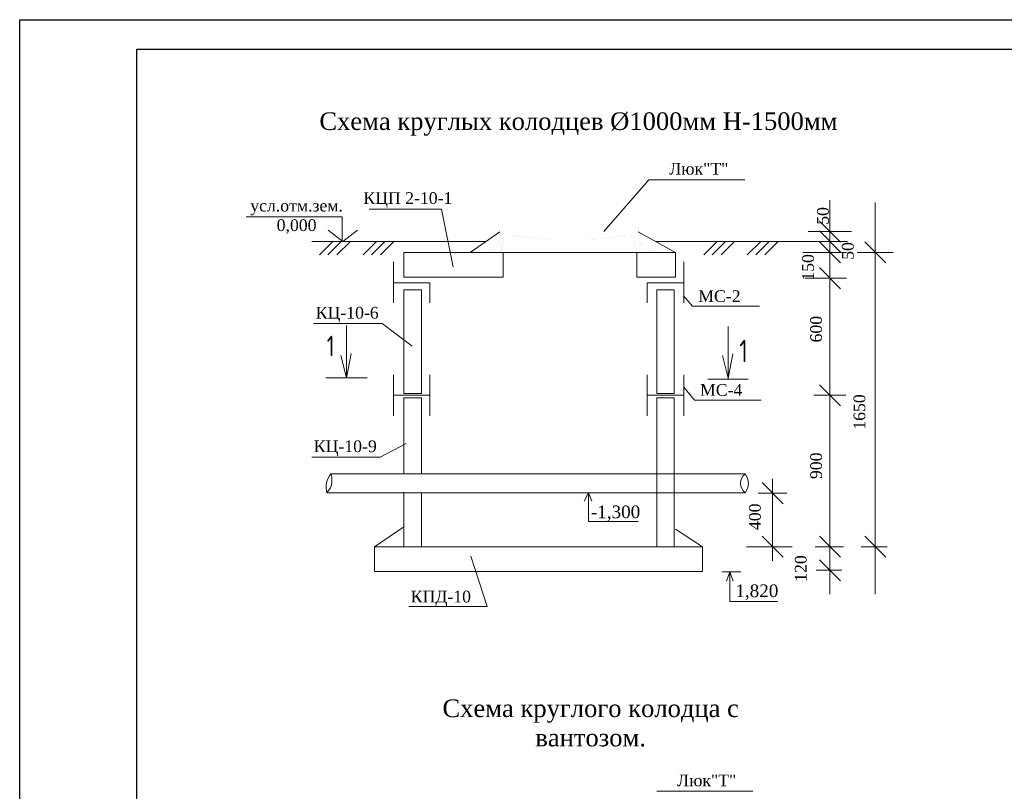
# Model space of a CAD drawing. Extents: x 0 to 361260, y 0 to 4201817.
# Tile 4 of 256: x 360150 to 360317, y 4193674 to 4193806. Entities that reach past the tile are written whole.
import ezdxf
from ezdxf.enums import TextEntityAlignment as Align

# ---------------------------------------------------------------- set-up
doc = ezdxf.new("R2010")
doc.units = 0
doc.header["$LTSCALE"] = 0.5
doc.header["$MEASUREMENT"] = 0
doc.layers.add('НВК-сервис', color=7, linetype='Continuous')
doc.layers.add('НВК_сервис', color=7, linetype='Continuous')
doc.styles.add('LYUDA', font='romans.shx', dxfattribs={"oblique": 15, "height": 3})
doc.styles.add('STANDART', font='romans.shx', dxfattribs={"width": 0.8, "height": 300})

msp = doc.modelspace()

# ---------------------------------------------------------------- linework, layer by layer
at = {"layer": 'НВК-сервис', "color": 0, "lineweight": 20}
msp.add_line((360258.227, 4193674.402), (360274.604, 4193674.402), dxfattribs=at)
at = {"layer": 'НВК_сервис', "color": 0, "linetype": 'ByBlock'}
for p, q in [((360149.526, 4193806.04), (360569.526, 4193806.04)), ((360149.526, 4193509.04), (360149.526, 4193806.04)), ((360169.526, 4193801.04), (360564.526, 4193801.04)), ((360169.526, 4193514.04), (360169.526, 4193801.04))]:
    msp.add_line(p, q, dxfattribs=at)
at = {"layer": 'НВК_сервис', "color": 0, "lineweight": 20}
for p, q in [((360249.186, 4193769.913), (360256.86, 4193778.743)), ((360256.879, 4193778.744), (360273.256, 4193778.744)), ((360287.75, 4193775.273), (360287.75, 4193708.062)), ((360209.141, 4193773.72), (360221.508, 4193773.72)), ((360223.45, 4193763.828), (360221.508, 4193773.72)), ((360295.478, 4193774.845), (360295.478, 4193708.062)), ((360204.511, 4193772.397), (360204.511, 4193768.197)), ((360285.95, 4193771.689), (360289.55, 4193768.089)), ((360204.651, 4193768.197), (360202.131, 4193770.157)), ((360204.651, 4193768.197), (360207.171, 4193770.157)), ((360231.443, 4193769.844), (360226.399, 4193766.339)), ((360255.057, 4193769.844), (360261.399, 4193766.339)), ((360284.05, 4193769.889), (360291.45, 4193769.889)), ((360285.95, 4193769.997), (360289.55, 4193766.397)), ((360229.073, 4193768.197), (360199.39, 4193768.197)), ((360200.657, 4193765.917), (360202.937, 4193768.197)), ((360202.097, 4193765.917), (360204.377, 4193768.197)), ((360203.657, 4193765.917), (360205.937, 4193768.197)), ((360208.097, 4193765.917), (360210.377, 4193768.197)), ((360209.537, 4193765.917), (360211.817, 4193768.197)), ((360211.097, 4193765.917), (360213.377, 4193768.197)), ((360290.75, 4193768.197), (360258.037, 4193768.197)), ((360266.216, 4193765.917), (360268.496, 4193768.197)), ((360267.656, 4193765.917), (360269.936, 4193768.197)), ((360269.216, 4193765.917), (360271.496, 4193768.197)), ((360273.656, 4193765.917), (360275.936, 4193768.197)), ((360275.096, 4193765.917), (360277.376, 4193768.197)), ((360276.656, 4193765.917), (360278.936, 4193768.197)), ((360285.95, 4193768.139), (360289.55, 4193764.539)), ((360293.678, 4193768.139), (360297.278, 4193764.539)), ((360215.078, 4193762.139), (360215.078, 4193766.339)), ((360215.078, 4193766.339), (360261.399, 4193766.339)), ((360231.999, 4193766.339), (360231.999, 4193762.139)), ((360254.799, 4193766.339), (360254.799, 4193762.139)), ((360261.399, 4193766.339), (360261.399, 4193762.139)), ((360283.15, 4193766.339), (360290.55, 4193766.339)), ((360292.393, 4193766.339), (360298.563, 4193766.339)), ((360213.278, 4193764.739), (360213.278, 4193757.739)), ((360262.799, 4193764.739), (360262.799, 4193757.739)), ((360285.95, 4193763.739), (360289.55, 4193760.139)), ((360231.999, 4193762.139), (360215.078, 4193762.139)), ((360261.399, 4193762.139), (360254.799, 4193762.139)), ((360283.55, 4193761.939), (360290.55, 4193761.939)), ((360213.278, 4193761.139), (360219.478, 4193761.139)), ((360213.278, 4193761.139), (360219.478, 4193761.139)), ((360219.478, 4193761.139), (360219.478, 4193757.739)), ((360256.599, 4193761.139), (360262.799, 4193761.139)), ((360256.599, 4193761.139), (360262.799, 4193761.139)), ((360256.599, 4193761.139), (360256.599, 4193757.739)), ((360215.078, 4193759.939), (360218.078, 4193759.939)), ((360215.078, 4193759.939), (360215.078, 4193744.318)), ((360218.078, 4193759.939), (360218.078, 4193744.318)), ((360258.199, 4193759.939), (360258.199, 4193745.519)), ((360258.199, 4193759.939), (360261.199, 4193759.939)), ((360261.199, 4193759.939), (360261.199, 4193745.519)), ((360262.785, 4193758.942), (360264.32, 4193757.139)), ((360264.32, 4193757.139), (360275.72, 4193757.139)), ((360218.078, 4193756.518), (360218.078, 4193742.283)), ((360211.339, 4193754.204), (360199.674, 4193754.204)), ((360205.29, 4193753.883), (360205.29, 4193747.803)), ((360211.339, 4193754.204), (360216.478, 4193750.318)), ((360270.386, 4193753.683), (360270.386, 4193747.603)), ((360215.078, 4193750.918), (360215.078, 4193742.286)), ((360204.33, 4193748.763), (360205.29, 4193744.923)), ((360205.29, 4193744.923), (360206.09, 4193749.083)), ((360269.426, 4193748.723), (360270.386, 4193744.883)), ((360270.386, 4193744.883), (360271.186, 4193749.043)), ((360205.29, 4193747.803), (360205.29, 4193744.923)), ((360270.386, 4193747.603), (360270.386, 4193744.723)), ((360213.278, 4193745.461), (360213.278, 4193738.461)), ((360219.478, 4193745.461), (360219.478, 4193738.461)), ((360256.599, 4193745.461), (360256.599, 4193738.461)), ((360258.199, 4193745.519), (360258.199, 4193742.275)), ((360261.199, 4193745.519), (360261.199, 4193742.272)), ((360262.799, 4193745.461), (360262.799, 4193738.461)), ((360201.77, 4193744.923), (360208.81, 4193744.923)), ((360273.826, 4193744.723), (360266.946, 4193744.723)), ((360285.95, 4193743.761), (360289.55, 4193740.161)), ((360213.278, 4193741.961), (360219.478, 4193741.961)), ((360215.078, 4193742.292), (360218.078, 4193742.292)), ((360256.599, 4193741.961), (360262.799, 4193741.961)), ((360258.199, 4193742.292), (360261.199, 4193742.292)), ((360262.815, 4193743.326), (360264.654, 4193741.126)), ((360215.078, 4193741.575), (360215.078, 4193734.718)), ((360215.078, 4193741.557), (360218.078, 4193741.557)), ((360218.078, 4193741.572), (360218.078, 4193734.718)), ((360258.199, 4193741.567), (360258.199, 4193727.995)), ((360258.199, 4193741.557), (360261.199, 4193741.557)), ((360261.199, 4193741.567), (360261.199, 4193727.995)), ((360264.622, 4193741.13), (360276.022, 4193741.13)), ((360218.078, 4193738.859), (360218.078, 4193728.55)), ((360215.078, 4193737.722), (360215.078, 4193728.55)), ((360211.015, 4193731.42), (360215.455, 4193733.756)), ((360211.015, 4193731.42), (360199.349, 4193731.42)), ((360202.625, 4193728.55), (360224.813, 4193728.55)), ((360221.011, 4193728.55), (360240.358, 4193728.55)), ((360236.596, 4193728.55), (360239.872, 4193728.55)), ((360240.358, 4193728.55), (360244.577, 4193728.55)), ((360242.404, 4193728.55), (360273.283, 4193728.55)), ((360258.199, 4193727.995), (360258.199, 4193716.118)), ((360261.199, 4193727.995), (360261.199, 4193716.118)), ((360276.162, 4193727.07), (360279.762, 4193723.47)), ((360277.962, 4193727.691), (360277.962, 4193713.718)), ((360202.56, 4193726.167), (360201.925, 4193725.33)), ((360201.925, 4193725.33), (360224.813, 4193725.33)), ((360215.078, 4193725.438), (360215.078, 4193716.118)), ((360218.078, 4193725.33), (360218.078, 4193716.118)), ((360218.078, 4193725.33), (360218.078, 4193723.33)), ((360221.011, 4193725.33), (360244.577, 4193725.33)), ((360237.796, 4193725.33), (360242.362, 4193725.33)), ((360242.362, 4193725.33), (360244.577, 4193725.33)), ((360244.577, 4193725.33), (360273.283, 4193725.33)), ((360275.534, 4193725.27), (360280.39, 4193725.27)), ((360210.078, 4193716.118), (360215.078, 4193719.518)), ((360265.999, 4193716.118), (360261.399, 4193719.118)), ((360276.162, 4193717.918), (360279.762, 4193714.318)), ((360285.95, 4193717.918), (360289.55, 4193714.318)), ((360293.678, 4193717.918), (360297.278, 4193714.318)), ((360210.078, 4193716.118), (360265.999, 4193716.118)), ((360210.078, 4193711.918), (360210.078, 4193716.118)), ((360265.999, 4193716.118), (360265.999, 4193711.918)), ((360273.544, 4193716.118), (360281.297, 4193716.118)), ((360274.252, 4193716.118), (360281.272, 4193716.118)), ((360285.225, 4193716.118), (360290.051, 4193716.118)), ((360226.478, 4193714.518), (360229.278, 4193705.918)), ((360285.95, 4193713.918), (360289.55, 4193710.318)), ((360265.999, 4193711.918), (360210.078, 4193711.918)), ((360215.906, 4193705.918), (360229.278, 4193705.918))]:
    msp.add_line(p, q, dxfattribs=at)
at = {"layer": 'НВК_сервис', "color": 0, "lineweight": 20, "ltscale": 2}
for p, q in [((360204.511, 4193772.397), (360188.158, 4193772.397)), ((360231.714, 4193766.339), (360255.198, 4193766.339)), ((360245.015, 4193716.124), (360236.053, 4193716.124))]:
    msp.add_line(p, q, dxfattribs=at)
at = {"layer": 'НВК_сервис', "lineweight": 20}
msp.add_line((360285.025, 4193741.961), (360290.475, 4193741.961), dxfattribs=at)
at = {"layer": 'НВК_сервис', "linetype": 'Continuous', "lineweight": 20}
for p, q in [((360246.568, 4193725.317), (360245.848, 4193723.877)), ((360246.568, 4193725.317), (360246.568, 4193720.421)), ((360246.568, 4193725.317), (360247.144, 4193723.877)), ((360246.568, 4193720.421), (360255.02, 4193720.421)), ((360293.103, 4193716.118), (360297.503, 4193716.118)), ((360269.382, 4193711.847), (360272.55, 4193711.847)), ((360270.678, 4193711.847), (360270.102, 4193710.263)), ((360270.678, 4193711.847), (360270.678, 4193706.807)), ((360270.678, 4193711.847), (360271.254, 4193710.263)), ((360285.375, 4193712.118), (360289.775, 4193712.118)), ((360270.678, 4193706.807), (360278.886, 4193706.807))]:
    msp.add_line(p, q, dxfattribs=at)
at = {"layer": 'НВК_сервис', "color": 0, "lineweight": 20, "const_width": 0.0071}
for points in [[(360243.25, 4193766.339), (360229.584, 4193766.339), (360229.584, 4193766.552, -0.4142136), (360229.939, 4193766.907), (360230.673, 4193766.907, 0.3695011), (360231.024, 4193767.207), (360231.443, 4193769.889), (360243.25, 4193769.889)], [(360243.25, 4193766.339), (360256.916, 4193766.339), (360256.916, 4193766.552, 0.4142136), (360256.561, 4193766.907), (360255.827, 4193766.907, -0.3695011), (360255.476, 4193767.207), (360255.057, 4193769.889), (360243.25, 4193769.889)]]:
    msp.add_lwpolyline(points, format="xyb", dxfattribs=at)
at = {"layer": 'НВК_сервис', "color": 0, "lineweight": 20}
for points in [[(360231.714, 4193766.339, 0.0071, 0.0071, 0), (360232.047, 4193768.553, 0.0071, 0.0071, -0.3711057), (360232.398, 4193768.856, 0.0071, 0.0071, 0), (360236.738, 4193768.856, 0, 0, 0)], [(360232.246, 4193769.179, 0.0071, 0.0071, 0), (360232.53, 4193769.179, 0.0071, 0.0071, 0), (360232.53, 4193769.179, 0.0071, 0.0071, -0.4142136), (360232.601, 4193769.25, 0.0071, 0.0071, 0), (360239.492, 4193769.25, 0.0071, 0, -0.4142136), (360239.669, 4193769.072, 0, 0, 0), (360239.771, 4193768.469, 0, 0, 0)], [(360240.339, 4193768.469, 0, 0, 0), (360240.446, 4193769.072, 0, 0.0071, -0.4142136), (360240.624, 4193769.25, 0.0071, 0.0071, 0), (360243.25, 4193769.25, 0, 0, 0)], [(360246.161, 4193768.469, 0, 0, 0), (360246.054, 4193769.072, 0, 0.0071, 0.4142136), (360245.876, 4193769.25, 0.0071, 0.0071, 0), (360243.25, 4193769.25, 0, 0, 0)], [(360254.254, 4193769.179, 0.0071, 0.0071, 0), (360253.97, 4193769.179, 0.0071, 0.0071, 0), (360253.97, 4193769.179, 0.0071, 0.0071, 0.4142136), (360253.899, 4193769.25, 0.0071, 0.0071, 0), (360247.009, 4193769.25, 0.0071, 0, 0.4142136), (360246.831, 4193769.072, 0, 0, 0), (360246.729, 4193768.469, 0, 0, 0)], [(360254.786, 4193766.339, 0.0071, 0.0071, 0), (360254.453, 4193768.553, 0.0071, 0.0071, 0.3711057), (360254.102, 4193768.856, 0.0071, 0.0071, 0), (360249.762, 4193768.856, 0, 0, 0)]]:
    msp.add_lwpolyline(points, format="xyseb", dxfattribs=at)
at = {"layer": 'НВК_сервис', "color": 0, "lineweight": 20, "const_width": 0.0071}
for points in [[(360232.011, 4193769.889), (360232.011, 4193769.14)], [(360232.011, 4193769.14), (360234.509, 4193769.14)], [(360232.246, 4193769.179), (360232.246, 4193769.889)], [(360232.53, 4193768.856), (360232.53, 4193769.14)], [(360239.771, 4193768.469), (360233.645, 4193769.25)], [(360246.729, 4193768.469), (360252.856, 4193769.25)], [(360254.489, 4193769.14), (360251.991, 4193769.14)], [(360253.97, 4193768.856), (360253.97, 4193769.14)], [(360254.254, 4193769.179), (360254.254, 4193769.889)], [(360254.489, 4193769.889), (360254.489, 4193769.14)], [(360239.771, 4193768.469), (360240.339, 4193768.469)], [(360240.339, 4193768.469), (360243.25, 4193768.469)], [(360246.161, 4193768.469), (360243.25, 4193768.469)], [(360246.729, 4193768.469), (360246.161, 4193768.469)]]:
    msp.add_lwpolyline(points, dxfattribs=at)
at = {"layer": 'НВК_сервис', "color": 0, "lineweight": 20}
for centre, radius, start, end in [((360205.478, 4193726.244), 3.669, 141.04988, 194.42057), ((360199.177, 4193727.452), 3.618, 339.19661, 17.67382), ((360274.576, 4193726.94), 2.065, 128.75679, 231.24321), ((360271.21, 4193726.94), 2.625, 322.17133, 37.82867)]:
    msp.add_arc(centre, radius, start, end, dxfattribs=at)

# ---------------------------------------------------------------- texts
at = {"layer": 'НВК-сервис', "color": 0, "lineweight": 20, "ltscale": 0.25, "attachment_point": 2, "style": 'LYUDA'}
for s, insert, char_height, width in [('{\\fTimes New Roman|b0|i0|c204|p18;\\H0.5769x;\\Q0;Схема круглого колодца с вантозом.}', (360246.928, 4193690.07), 5.2, 56.12815), ('{\\fTimes New Roman|b0|i0|c204|p18;\\Q0;Люк"Т"}', (360266.728, 4193677.264), 2, 18.02741)]:
    msp.add_mtext(s, dxfattribs=dict(at, insert=insert, char_height=char_height, width=width))
at = {"layer": 'НВК_сервис', "color": 0, "lineweight": 20, "style": 'STANDART', "width": 0.7}
msp.add_text('1', height=3.52, dxfattribs=at).set_placement((360203.21, 4193752.123), align=Align.TOP_RIGHT)
msp.add_text('1', height=3.84, dxfattribs=at).set_placement((360272.306, 4193747.603))
at = {"layer": 'НВК_сервис', "color": 0, "lineweight": 20, "ltscale": 0.25, "attachment_point": 2, "style": 'LYUDA'}
for s, insert, char_height, width in [('{\\fTimes New Roman|b0|i0|c204|p18;\\H0.5769x;\\Q0;Схема круглых колодцев %%C1000мм\\fTimes New Roman|b0|i0|c0|p18; \\fTimes New Roman|b0|i0|c204|p18;Н-1500мм}', (360244.84, 4193790.228), 5.2, 107.28023), ('{\\fTimes New Roman|b0|i0|c204|p18;\\Q0;Люк"Т"}', (360265.38, 4193781.606), 2, 18.02741), ('{\\fTimes New Roman|b0|i0|c204|p18;\\Q0;КЦП 2\\fTimes New Roman|b0|i0|c0|p18;-\\fTimes New Roman|b0|i0|c204|p18;10-1}', (360215.751, 4193776.605), 2, 15.33795), ('{\\fTimes New Roman|b0|i0|c204|p18;\\Q0;усл.отм.зем. 0,000}', (360196.767, 4193775.319), 2, 15.78135), ('{\\fTimes New Roman|b0|i0|c204|p18;\\Q0;МС-2}', (360268.898, 4193759.884), 2, 8.99406), ('{\\fTimes New Roman|b0|i0|c204|p18;\\Q0;КЦ\\fTimes New Roman|b0|i0|c0|p18;-\\fTimes New Roman|b0|i0|c204|p18;10-6 }', (360205.4, 4193757.046), 2, 19.38033), ('{\\fTimes New Roman|b0|i0|c204|p18;\\Q0;МС-4}', (360269.2, 4193743.875), 2, 8.99406), ('{\\fTimes New Roman|b0|i0|c204|p18;\\Q0;КЦ\\fTimes New Roman|b0|i0|c0|p18;-\\fTimes New Roman|b0|i0|c204|p18;10-9 }', (360205.075, 4193734.262), 2, 19.38033), ('{\\fTimes New Roman|b0|i0|c204|p18;\\H0.5769x;\\Q0;-1,300}', (360251.176, 4193723.157), 3.744, 11.36257), ('{\\fTimes New Roman|b0|i0|c204|p18;\\Q0;КПД\\fTimes New Roman|b0|i0|c0|p18;-\\fTimes New Roman|b0|i0|c204|p18;10}', (360221.377, 4193708.624), 2, 12.08911), ('{\\fTimes New Roman|b0|i0|c204|p18;\\H0.5769x;\\Q0;1,820}', (360275.286, 4193709.687), 3.744, 10.9556)]:
    msp.add_mtext(s, dxfattribs=dict(at, insert=insert, char_height=char_height, width=width))
at = {"layer": 'НВК_сервис', "color": 0, "lineweight": 20, "ltscale": 0.25, "char_height": 2, "attachment_point": 2, "rotation": 90, "style": 'LYUDA'}
for s, insert, width in [('{\\fTimes New Roman|b0|i0|c204|p18;\\Q0;50}', (360285.554, 4193772.566), 19.8), ('{\\fTimes New Roman|b0|i0|c204|p18;\\Q0;50}', (360289.798, 4193766.589), 19.8), ('{\\fTimes New Roman|b0|i0|c204|p18;\\Q0;150}', (360283.004, 4193763.782), 19.8), ('{\\fTimes New Roman|b0|i0|c204|p18;\\Q0;600}', (360284.392, 4193753.244), 9.38962), ('{\\fTimes New Roman|b0|i0|c204|p18;\\Q0;1650\\fTimes New Roman|b0|i0|c0|p18; }', (360291.781, 4193739.112), 19.8), ('{\\fTimes New Roman|b0|i0|c204|p18;\\Q0;900}', (360284.392, 4193729.937), 15.11067), ('{\\fTimes New Roman|b0|i0|c204|p18;\\Q0;400}', (360273.95, 4193721.239), 19.8), ('{\\fTimes New Roman|b0|i0|c204|p18;\\Q0;120}', (360281.765, 4193712.41), 19.8)]:
    msp.add_mtext(s, dxfattribs=dict(at, insert=insert, width=width))

doc.saveas('drawing.dxf')
